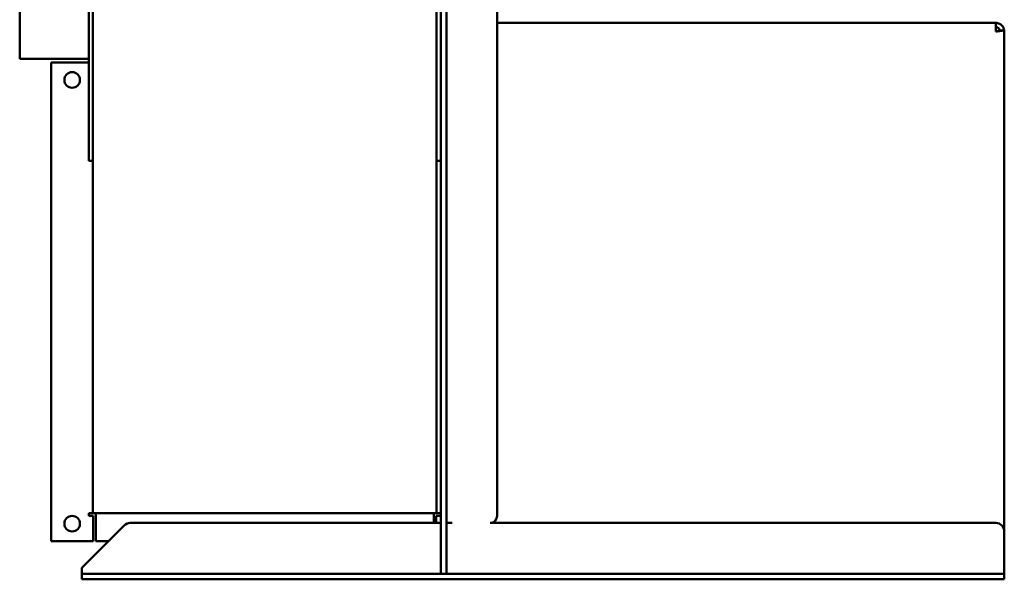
# Model space of a CAD drawing. Header units: millimetres. Extents: x 1558 to 2260, y 926 to 1774.
# Tile 1 of 4: x 1558 to 2257, y 926 to 1323. Entities that reach past the tile are written whole.
import ezdxf

# ---------------------------------------------------------------- set-up
doc = ezdxf.new("R2010")
doc.units = ezdxf.units.MM
doc.header["$LTSCALE"] = 9.090909
doc.layers.add('Widoczne (ISO)', color=7, linetype='Continuous', lineweight=50)

msp = doc.modelspace()

# ---------------------------------------------------------------- linework, layer by layer
at = {"layer": 'Widoczne (ISO)'}
for p, q in [((1606.84, 1222.9), (1606.84, 1682.9)), ((1856.84, 1682.9), (1856.84, 1307.24)), ((1896.84, 970.9), (1896.84, 1624.9)), ((1557.84, 1295.4), (1557.84, 1610.4)), ((1860.84, 1595.83), (1860.84, 934.9)), ((1609.84, 972.9), (1609.84, 1421.04)), ((1853.84, 1421.04), (1853.84, 972.9)), ((1896.84, 1320.9), (2250.84, 1320.9)), ((2250.84, 1320.9), (2250.84, 1314.9)), ((2256.84, 1314.9), (2256.81, 1314.9)), ((2256.84, 1314.55), (2256.84, 1314.9)), ((2256.84, 1314.55), (2256.84, 959.9)), ((1856.84, 934.9), (1856.84, 1307.24)), ((1557.84, 1295.4), (1606.84, 1295.4)), ((1580.1, 1292.9), (1606.84, 1292.9)), ((1580.1, 952.9), (1580.1, 1292.9)), ((1609.84, 1222.9), (1606.84, 1222.9)), ((1853.84, 1222.9), (1856.84, 1222.9)), ((1606.84, 972.9), (1607.84, 972.9)), ((1606.84, 970.9), (1606.84, 972.9)), ((1607.84, 972.9), (1609.84, 972.9)), ((1609.84, 972.9), (1853.84, 972.9)), ((1611.84, 972.9), (1611.84, 952.9)), ((1851.84, 965.9), (1851.84, 972.9)), ((1853.84, 972.9), (1855.84, 972.9)), ((1855.84, 972.9), (1856.84, 972.9)), ((1610.1, 970.9), (1606.84, 970.9)), ((1610.1, 970.9), (1610.1, 952.9)), ((1856.84, 965.9), (1636.33, 965.9)), ((1856.84, 970.9), (1853.58, 970.9)), ((1853.58, 965.9), (1853.58, 970.9)), ((1860.84, 965.9), (1864.84, 965.9)), ((2250.84, 965.9), (1891.84, 965.9)), ((1632.08, 964.14), (1602.43, 934.49)), ((2256.84, 933.9), (2256.84, 959.9)), ((1610.1, 952.9), (1580.1, 952.9)), ((1611.84, 952.9), (1620.84, 952.9)), ((1601.84, 929.9), (1601.84, 933.07)), ((1601.84, 929.9), (1607.84, 929.9)), ((1601.84, 929.9), (1601.84, 925.9)), ((2250.84, 929.9), (1607.84, 929.9)), ((1856.84, 934.9), (1856.84, 929.9)), ((1860.84, 929.9), (1860.84, 934.9)), ((2250.84, 929.9), (2256.84, 929.9)), ((2256.84, 929.9), (2256.84, 933.9)), ((2256.84, 925.9), (2256.84, 929.9)), ((1607.84, 925.9), (1601.84, 925.9)), ((2250.84, 925.9), (1607.84, 925.9)), ((2256.84, 925.9), (2250.84, 925.9))]:
    msp.add_line(p, q, dxfattribs=at)
for centre in [(1595.1, 1280.4), (1595.1, 965.4)]:
    msp.add_circle(centre, 5.55, dxfattribs=at)
for centre, radius, start, end in [((1636.33, 959.9), 6, 90, 135), ((1891.84, 970.9), 5, 270, 0), ((2250.84, 959.9), 6, 0, 90), ((1603.84, 933.07), 2, 135, 155.5302)]:
    msp.add_arc(centre, radius, start, end, dxfattribs=at)
for points, knots in [([(2250.84, 1320.9), (2251.26, 1320.9), (2251.67, 1320.86), (2252.49, 1320.68), (2252.9, 1320.55), (2253.98, 1320.07), (2254.61, 1319.63), (2255.39, 1318.82), (2255.62, 1318.55), (2256.18, 1317.71), (2256.45, 1317.13), (2256.69, 1316.26), (2256.75, 1315.98), (2256.83, 1315.42), (2256.84, 1315.15), (2256.84, 1314.9)], [-0.9228026, -0.9228026, -0.9228026, -0.9228026, -0.8060946, -0.8060946, -0.6854422, -0.6854422, -0.4696345, -0.4696345, -0.3689388, -0.3689388, -0.1842775, -0.1842775, -0.0927477, -0.0927477, -0.000001, -0.000001, -0.000001, -0.000001]), ([(2253.79, 1315.44), (2253.78, 1315.52), (2253.76, 1315.61), (2253.68, 1315.89), (2253.61, 1316.08), (2253.39, 1316.5), (2253.24, 1316.72), (2252.82, 1317.18), (2252.55, 1317.39), (2252.02, 1317.67), (2251.79, 1317.76), (2251.31, 1317.87), (2251.07, 1317.9), (2250.84, 1317.9)], [0.0788927, 0.0788927, 0.0788927, 0.0788927, 0.1103405, 0.1103405, 0.1742381, 0.1742381, 0.2528885, 0.2528885, 0.3440428, 0.3440428, 0.4084247, 0.4084247, 0.4730734, 0.4730734, 0.4730734, 0.4730734]), ([(2250.84, 1314.9), (2251.27, 1314.89), (2251.7, 1314.92), (2252.55, 1314.99), (2252.98, 1315.04), (2254.06, 1315.2), (2254.69, 1315.31), (2255.45, 1315.41), (2255.67, 1315.43), (2256.04, 1315.44), (2256.19, 1315.44), (2256.5, 1315.37), (2256.63, 1315.29), (2256.81, 1315.01), (2256.84, 1314.81), (2256.84, 1314.55)], [-0.9622552, -0.9622552, -0.9622552, -0.9622552, -0.8337018, -0.8337018, -0.7007408, -0.7007408, -0.4727543, -0.4727543, -0.366753, -0.366753, -0.2726584, -0.2726584, -0.136327, -0.136327, 0, 0, 0, 0]), ([(2253.4, 1315.44), (2253.4, 1315.44), (2253.39, 1315.44), (2253.31, 1315.44), (2253.24, 1315.43), (2253.05, 1315.39), (2252.94, 1315.36), (2252.55, 1315.24), (2252.22, 1315.12), (2251.7, 1314.99), (2251.53, 1314.96), (2251.22, 1314.91), (2251.08, 1314.9), (2250.94, 1314.9)], [0.1974081, 0.1974081, 0.1974081, 0.1974081, 0.2010109, 0.2010109, 0.2402497, 0.2402497, 0.2885409, 0.2885409, 0.403985, 0.403985, 0.4582493, 0.4582493, 0.5003687, 0.5003687, 0.5003687, 0.5003687]), ([(1601.84, 933.07), (1601.84, 933.32), (1601.89, 933.59), (1602, 933.86), (1602.01, 933.88), (1602.02, 933.9)], [-0.30337332, -0.30337332, -0.30337332, -0.30337332, -0.22740819, -0.22740819, -0.22061675, -0.22061675, -0.22061675, -0.22061675])]:
    msp.add_open_spline(points, degree=3, knots=knots, dxfattribs=at)
msp.add_open_spline([(2253.4, 1315.44), (2254.26, 1315.44), (2255.11, 1315.44), (2255.96, 1315.44)], degree=3, dxfattribs=at)

doc.saveas('drawing.dxf')
